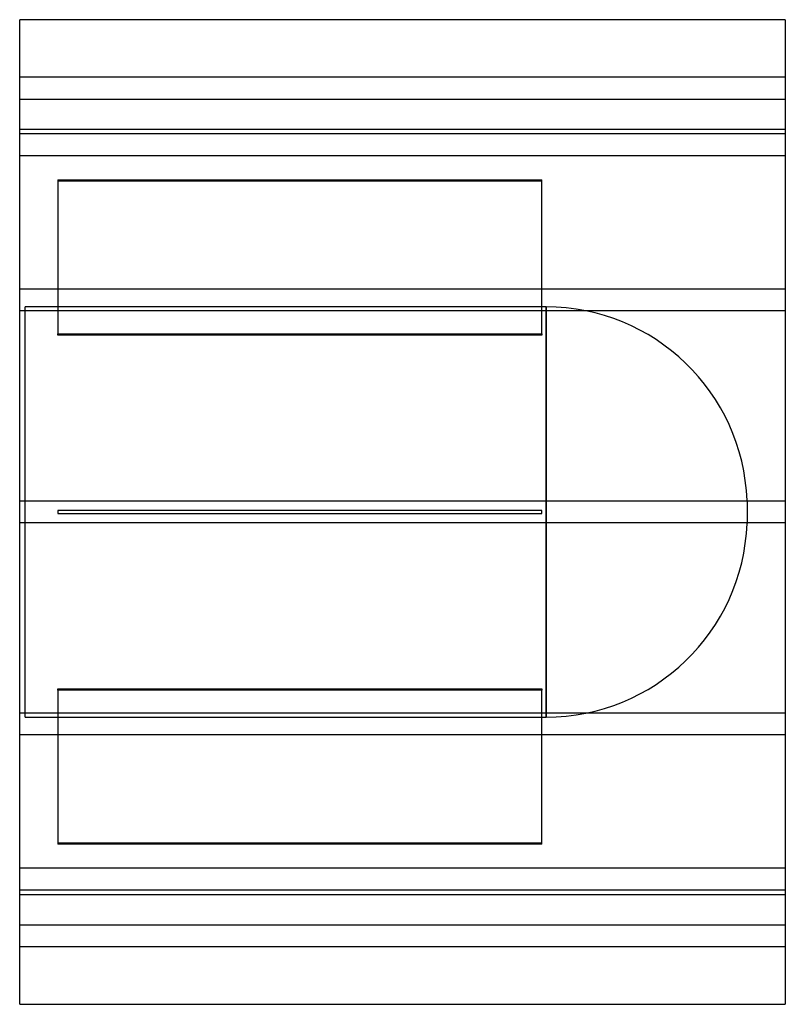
# Model space of a CAD drawing. Header units: millimetres. Extents: x -280 to 280, y -360 to 360.
import ezdxf

# ---------------------------------------------------------------- set-up
doc = ezdxf.new("R2010")
doc.units = ezdxf.units.MM
doc.layers.add('HIDDEN', color=7, linetype='Continuous')
doc.layers.add('THICK', color=7, linetype='Continuous')

msp = doc.modelspace()

# ---------------------------------------------------------------- linework, layer by layer
at = {"layer": 'HIDDEN'}
for p, q in [((280, 318), (-280, 318)), ((-280, 302), (280, 302)), ((-280, 280), (280, 280)), ((280, 276.47), (-280, 276.47)), ((280, 276.47), (-280, 276.47)), ((280, 260.47), (-280, 260.47)), ((280, 260.47), (-280, 260.47)), ((-252, 242.99), (102, 242.99)), ((-252, 242.99), (-252, 130.4)), ((102, 241.99), (-252, 241.99)), ((102, 130.4), (102, 242.99)), ((280, 163), (-280, 163)), ((280, 163), (-280, 163)), ((280, 147), (-280, 147)), ((280, 147), (-280, 147)), ((105.1, 150), (-276, 150)), ((-276, -150), (-276, 150)), ((105.1, 0), (105.1, 150)), ((105.1, 150), (105.1, -150)), ((-252, 130.4), (102, 130.4)), ((-252, 129.4), (-252, 130.4)), ((102, 130.4), (102, 129.4)), ((102, 129.4), (-252, 129.4)), ((280, 8), (-280, 8)), ((280, 8), (-280, 8)), ((252, 8.42), (252, -8.42)), ((-252, 1), (-252, 1)), ((-252, 1), (-252, -1)), ((102, 1), (-252, 1)), ((102, 1), (102, 1)), ((102, -1), (102, 1)), ((-252, -1), (-252, -1)), ((-252, -1), (102, -1)), ((102, -1), (102, -1)), ((105.1, -150), (105.1, 0)), ((280, -8), (-280, -8)), ((280, -8), (-280, -8)), ((-252, -130.4), (-252, -129.4)), ((-252, -129.4), (102, -129.4)), ((102, -129.4), (102, -130.4)), ((102, -130.4), (-252, -130.4)), ((-252, -130.4), (-252, -242.99)), ((102, -242.99), (102, -130.4)), ((280, -147), (-280, -147)), ((280, -147), (-280, -147)), ((-276, -150), (105.1, -150)), ((280, -163), (-280, -163)), ((280, -163), (-280, -163)), ((-252, -241.99), (102, -241.99)), ((102, -242.99), (-252, -242.99)), ((280, -260.47), (-280, -260.47)), ((280, -260.47), (-280, -260.47)), ((280, -276.47), (-280, -276.47)), ((280, -276.47), (-280, -276.47)), ((280, -280), (-280, -280)), ((-280, -302), (280, -302)), ((280, -318), (-280, -318))]:
    msp.add_line(p, q, dxfattribs=at)
for centre, start, end in [((105.1, 3), 2.11353, 89.99998), ((105.1, -3), 270.00002, 357.88647)]:
    msp.add_arc(centre, 147, start, end, dxfattribs=at)
at = {"layer": 'THICK'}
for p, q in [((280, 360), (-280, 360)), ((-280, -360), (-280, 360)), ((280, 360), (280, -360)), ((-280, -360), (280, -360))]:
    msp.add_line(p, q, dxfattribs=at)

doc.saveas('drawing.dxf')
